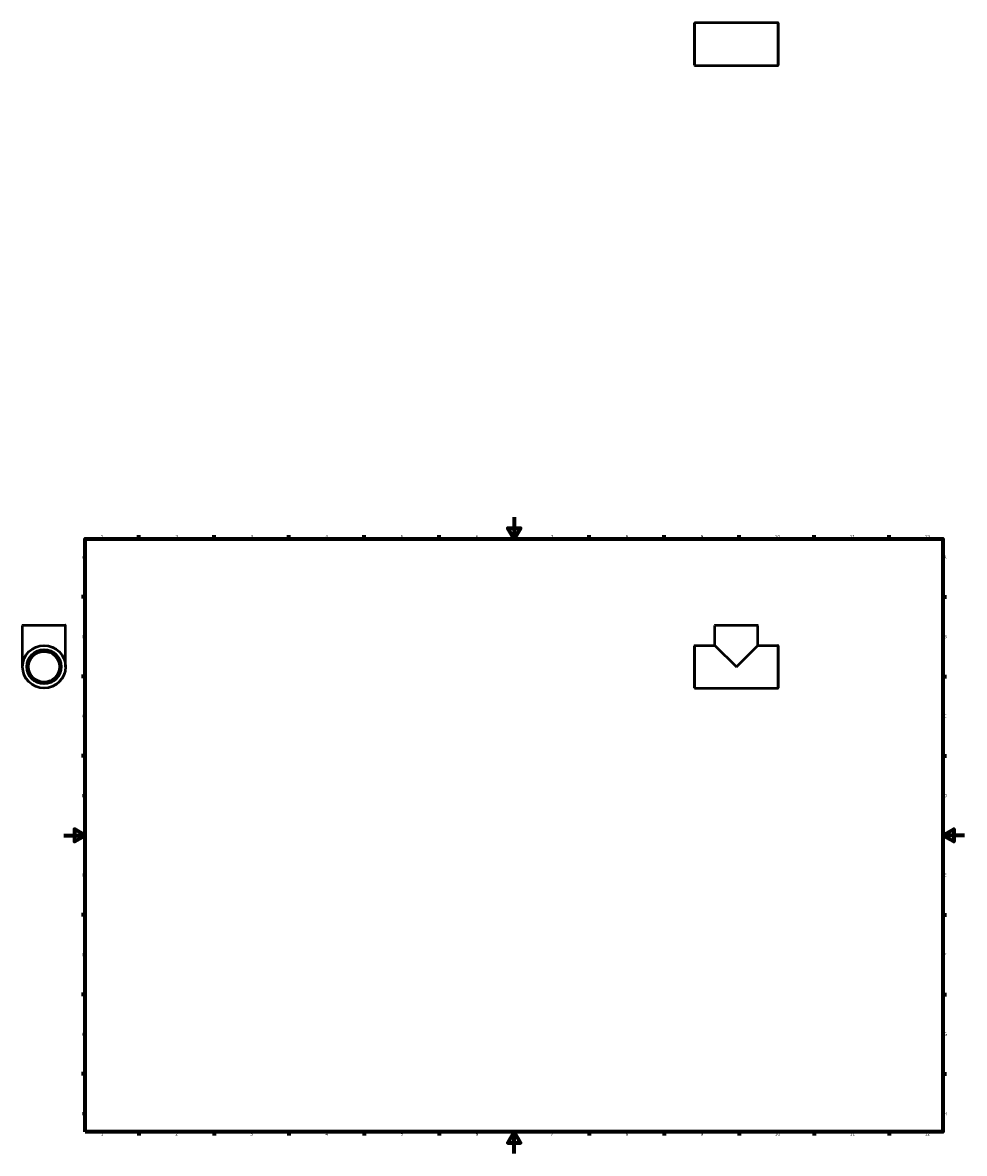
# Model space of a CAD drawing. Header units: millimetres. Extents: x -39 to 1471, y -1192 to 1215.
# Tile 3 of 5: x -39 to 841, y 0 to 1056. Entities that reach past the tile are written whole.
import ezdxf

# ---------------------------------------------------------------- set-up
doc = ezdxf.new("R2010")
doc.units = ezdxf.units.MM
for name, color, linetype, lineweight in [('Border (ANSI)', 7, 'Continuous', 70), ('Visible (ANSI)', 7, 'Continuous', 50), ('Visible Narrow (ANSI)', 7, 'Continuous', 35)]:
    doc.layers.add(name, color=color, linetype=linetype, lineweight=lineweight)
doc.styles.add('Note Text (ANSI)', font='tahoma.ttf')

# ---------------------------------------------------------------- blocks, each defined once
blk = doc.blocks.new('Borders Default Border')
at = {"layer": 'Border (ANSI)'}
for p, q in [((70.1, 574), (70.1, 577.4)), ((140.2, 574), (140.2, 577.4)), ((210.2, 574), (210.2, 577.4)), ((280.3, 574), (280.3, 577.4)), ((350.4, 574), (350.4, 577.4)), ((490.6, 574), (490.6, 577.4)), ((560.7, 574), (560.7, 577.4)), ((630.8, 574), (630.8, 577.4)), ((700.8, 574), (700.8, 577.4)), ((770.9, 574), (770.9, 577.4)), ((20, 519.7), (16.6, 519.7)), ((821, 519.7), (824.4, 519.7)), ((20, 445.5), (16.6, 445.5)), ((821, 445.5), (824.4, 445.5)), ((20, 371.2), (16.6, 371.2)), ((821, 371.2), (824.4, 371.2)), ((20, 222.7), (16.6, 222.7)), ((821, 222.7), (824.4, 222.7)), ((20, 148.5), (16.6, 148.5)), ((821, 148.5), (824.4, 148.5)), ((20, 74.3), (16.6, 74.3)), ((821, 74.3), (824.4, 74.3)), ((70.1, 20), (70.1, 16.6)), ((140.2, 20), (140.2, 16.6)), ((210.2, 20), (210.2, 16.6)), ((280.3, 20), (280.3, 16.6)), ((350.4, 20), (350.4, 16.6)), ((490.6, 20), (490.6, 16.6)), ((560.7, 20), (560.7, 16.6)), ((630.8, 20), (630.8, 16.6)), ((700.8, 20), (700.8, 16.6)), ((770.9, 20), (770.9, 16.6))]:
    blk.add_line(p, q, dxfattribs=at)
at = {"layer": 'Border (ANSI)', "flags": 128}
for points in [[(420.5, 594), (420.5, 574), (414.7, 584), (426.3, 584), (420.5, 574)], [(20, 20), (20, 574), (821, 574), (821, 20), (20, 20)], [(0, 297), (20, 297), (10, 302.8), (10, 291.2), (20, 297)], [(841, 297), (821, 297), (831, 302.8), (831, 291.2), (821, 297)], [(420.5, 0), (420.5, 20), (414.7, 10), (426.3, 10), (420.5, 20)]]:
    blk.add_lwpolyline(points, dxfattribs=at)
at = {"layer": 'Border (ANSI)', "char_height": 3.05, "attachment_point": 7, "style": 'Note Text (ANSI)'}
for s, insert in [('1', (34.4, 574.4)), ('2', (104.2, 574.4)), ('3', (174.3, 574.3)), ('4', (244.2, 574.4)), ('5', (314.5, 574.3)), ('6', (384.5, 574.3)), ('7', (454.6, 574.4)), ('8', (524.6, 574.3)), ('9', (594.7, 574.3)), ('10', (664, 574.3)), ('11', (734, 574.4)), ('12', (804.1, 574.4)), ('A', (16.8, 555.4)), ('A', (821.6, 555.4)), ('B', (17.1, 481.1)), ('B', (822, 481.1)), ('C', (17, 406.8)), ('C', (821.8, 406.8)), ('D', (17, 332.6)), ('D', (821.8, 332.6)), ('E', (17.2, 258.4)), ('E', (822.1, 258.4)), ('F', (17.3, 184.1)), ('F', (822.1, 184.1)), ('G', (16.8, 109.8)), ('G', (821.7, 109.8)), ('H', (17, 35.6)), ('H', (821.8, 35.6)), ('1', (34.4, 16.6)), ('2', (104.2, 16.6)), ('3', (174.3, 16.5)), ('4', (244.2, 16.6)), ('5', (314.5, 16.5)), ('6', (384.5, 16.5)), ('7', (454.6, 16.6)), ('8', (524.6, 16.5)), ('9', (594.7, 16.5)), ('10', (664, 16.5)), ('11', (734, 16.6)), ('12', (804.1, 16.6))]:
    blk.add_mtext(s, dxfattribs=dict(at, insert=insert))

msp = doc.modelspace()

# ---------------------------------------------------------------- linework, layer by layer
at = {"layer": 'Visible (ANSI)'}
for p, q in [((589.351, 1055.982), (666.711, 1055.982)), ((589.031, 1016.302), (589.031, 1055.662)), ((667.031, 1055.662), (667.031, 1016.302)), ((589.351, 1015.982), (666.711, 1015.982)), ((-38.541, 454.427), (-38.541, 493.107)), ((-38.221, 493.427), (1.139, 493.427)), ((1.459, 454.427), (1.459, 493.107)), ((608.031, 474.427), (608.031, 493.107)), ((608.351, 493.427), (647.711, 493.427)), ((648.031, 474.427), (648.031, 493.107)), ((589.031, 434.747), (589.031, 474.107)), ((589.351, 474.427), (608.031, 474.427)), ((608.031, 474.427), (628.031, 454.427)), ((628.031, 454.427), (648.031, 474.427)), ((648.031, 474.427), (666.711, 474.427)), ((667.031, 474.107), (667.031, 434.747)), ((589.351, 434.427), (666.711, 434.427))]:
    msp.add_line(p, q, dxfattribs=at)
for radius in [20, 16, 14.4]:
    msp.add_circle((-18.541, 454.427), radius, dxfattribs=at)
for centre, start, end in [((589.351, 1055.662), 90, 180), ((666.711, 1055.662), 0, 90), ((589.351, 1016.302), 180, 270), ((666.711, 1016.302), 270, 0), ((-38.221, 493.107), 90, 180), ((1.139, 493.107), 0, 90), ((608.351, 493.107), 90, 180), ((647.711, 493.107), 0, 90), ((589.351, 474.107), 90, 180), ((666.711, 474.107), 0, 90), ((589.351, 434.747), 180, 270), ((666.711, 434.747), 270, 0)]:
    msp.add_arc(centre, 0.32, start, end, dxfattribs=at)
at = {"layer": 'Visible Narrow (ANSI)'}
for p, q in [((589.351, 1055.736), (589.351, 1016.229)), ((666.711, 1016.229), (666.711, 1055.736)), ((1.212, 493.107), (-38.295, 493.107)), ((647.785, 493.107), (608.277, 493.107)), ((589.351, 474.181), (589.351, 434.674)), ((666.711, 434.674), (666.711, 474.181))]:
    msp.add_line(p, q, dxfattribs=at)
for radius in [19.68, 16.32]:
    msp.add_circle((-18.541, 454.427), radius, dxfattribs=at)

# ---------------------------------------------------------------- block references
msp.add_blockref('Borders Default Border', (0, 0))

doc.saveas('drawing.dxf')
